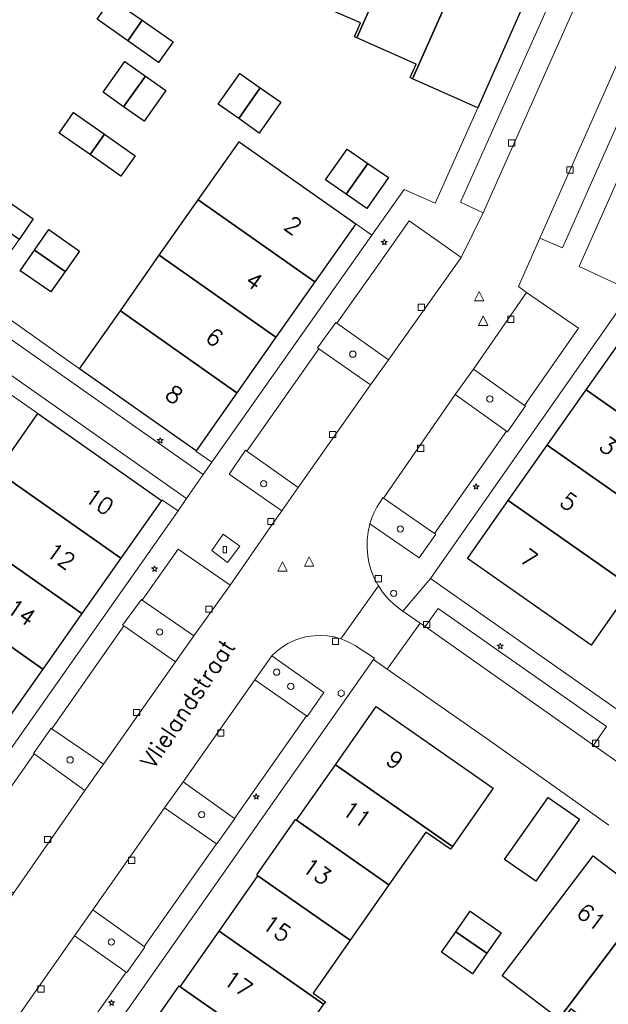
# Model space of a CAD drawing. Header units: metres. Extents: x 105376 to 107446, y 444190 to 447356.
# Tile 52 of 90: x 106820 to 106867, y 446226 to 446305. Entities that reach past the tile are written whole.
import ezdxf
from ezdxf.enums import TextEntityAlignment as Align

# ---------------------------------------------------------------- set-up
doc = ezdxf.new("R2010")
doc.units = ezdxf.units.M
doc.header["$MEASUREMENT"] = 0
for name, color, linetype, lineweight in [('begroeid terreindeel kenmerkpunt', 3, 'Continuous', 0), ('huisnummerreeks BGT', 7, 'Continuous', 0), ('onbegroeid terreindeel vlak', 5, 'Continuous', 0), ('openbare ruimte label tekst', 7, 'Continuous', 0), ('pand vlak gecombineerd BAG en BGT', 1, 'Continuous', 30), ('s_boom', 7, 'Continuous', 0), ('s_brandkraan_brandput', 7, 'Continuous', 0), ('s_container', 7, 'Continuous', 0), ('s_lantaarnpaal_lichtmast', 7, 'Continuous', 0), ('s_rioolput', 7, 'Continuous', 0), ('s_straatkolk_trottoirkolk', 7, 'Continuous', 0), ('s_verkeersbordpaal', 7, 'Continuous', 0), ('vlak afvalcontainer', 7, 'Continuous', 0), ('wegdeel vlak', 2, 'Continuous', 0)]:
    doc.layers.add(name, color=color, linetype=linetype, lineweight=lineweight)
doc.styles.get("Standard").update_dxf_attribs({"font": 'romans.shx'})

msp = doc.modelspace()

# ---------------------------------------------------------------- linework, layer by layer
at = {"layer": 'begroeid terreindeel kenmerkpunt', "flags": 128}
for points in [[(106834.406, 446270.542), (106834.387, 446270.515), (106835.654, 446269.625), (106834.963, 446268.647), (106817.591, 446280.86), (106818.28, 446281.904), (106825.112, 446277.083)], [(106834.406, 446270.542), (106834.387, 446270.515), (106835.654, 446269.625), (106834.963, 446268.647), (106817.591, 446280.86), (106818.28, 446281.904), (106825.112, 446277.083)], [(106845.544, 446280.779), (106845.635, 446280.71), (106849.743, 446277.801), (106848.325, 446275.791), (106844.203, 446278.679), (106844.102, 446278.742)], [(106845.544, 446280.779), (106845.635, 446280.71), (106849.743, 446277.801), (106848.325, 446275.791), (106844.203, 446278.679), (106844.102, 446278.742)], [(106821.788, 446273.508), (106815.748, 446277.74), (106816.546, 446278.728), (106833.657, 446266.722), (106832.97, 446265.745), (106831.69, 446266.638), (106831.647, 446266.576)], [(106821.788, 446273.508), (106815.748, 446277.74), (106816.546, 446278.728), (106833.657, 446266.722), (106832.97, 446265.745), (106831.69, 446266.638), (106831.647, 446266.576)], [(106855.053, 446275.015), (106856.514, 446277.036), (106860.585, 446274.144), (106860.68, 446274.129), (106859.243, 446272.05), (106859.153, 446272.116)], [(106855.053, 446275.015), (106856.514, 446277.036), (106860.585, 446274.144), (106860.68, 446274.129), (106859.243, 446272.05), (106859.153, 446272.116)], [(106838.455, 446270.515), (106842.557, 446267.606), (106841.245, 446265.749), (106837.057, 446268.668), (106838.359, 446270.575)], [(106838.455, 446270.515), (106842.557, 446267.606), (106841.245, 446265.749), (106837.057, 446268.668), (106838.359, 446270.575)], [(106852.188, 446261.991), (106848.27, 446264.723), (106848.416, 446265.177), (106848.596, 446265.618), (106848.81, 446266.044), (106849.309, 446266.793), (106849.364, 446266.755), (106853.409, 446263.949), (106853.514, 446263.875)], [(106852.188, 446261.991), (106848.27, 446264.723), (106848.416, 446265.177), (106848.596, 446265.618), (106848.81, 446266.044), (106849.309, 446266.793), (106849.364, 446266.755), (106853.409, 446263.949), (106853.514, 446263.875)], [(106830.047, 446258.669), (106830.12, 446258.636), (106834.231, 446255.779), (106832.759, 446253.699), (106828.646, 446256.572), (106828.555, 446256.636)], [(106830.047, 446258.669), (106830.12, 446258.636), (106834.231, 446255.779), (106832.759, 446253.699), (106828.646, 446256.572), (106828.555, 446256.636)], [(106840.443, 446254.185), (106844.596, 446251.248), (106843.269, 446249.356), (106843.201, 446249.398), (106839.094, 446252.266)], [(106840.443, 446254.185), (106844.596, 446251.248), (106843.269, 446249.356), (106843.201, 446249.398), (106839.094, 446252.266)], [(106825.539, 446243.434), (106821.5, 446246.367), (106821.441, 446246.404), (106822.851, 446248.411), (106822.9, 446248.372), (106825.825, 446246.369), (106827.038, 446245.538)], [(106825.539, 446243.434), (106821.5, 446246.367), (106821.441, 446246.404), (106822.851, 446248.411), (106822.9, 446248.372), (106825.825, 446246.369), (106827.038, 446245.538)], [(106833.375, 446244.132), (106837.47, 446241.217), (106837.502, 446241.195), (106836.074, 446239.176), (106836.042, 446239.194), (106831.897, 446242.057)], [(106833.375, 446244.132), (106837.47, 446241.217), (106837.502, 446241.195), (106836.074, 446239.176), (106836.042, 446239.194), (106831.897, 446242.057)], [(106824.704, 446231.842), (106826.19, 446233.912), (106830.27, 446230.992), (106830.319, 446230.957), (106828.889, 446228.924), (106828.841, 446228.957)], [(106824.704, 446231.842), (106826.19, 446233.912), (106830.27, 446230.992), (106830.319, 446230.957), (106828.889, 446228.924), (106828.841, 446228.957)]]:
    msp.add_lwpolyline(points, close=True, dxfattribs=at)
at = {"layer": 'onbegroeid terreindeel vlak', "flags": 128}
for points in [[(106842.986, 446306.669), (106847.52, 446304.66), (106847.035, 446303.568), (106847.212, 446303.489), (106851.956, 446301.383), (106851.473, 446300.301), (106851.666, 446300.215), (106856.858, 446297.897), (106853.463, 446290.284), (106851.011, 446291.383), (106848.429, 446287.725), (106847.139, 446288.633), (106837.845, 446295.174), (106834.587, 446290.545), (106831.479, 446286.129), (106828.371, 446281.713), (106825.112, 446277.083), (106818.28, 446281.904)], [(106868.275, 446283.701), (106864.953, 446285.225), (106868.779, 446293.843)], [(106871.274, 446247.584), (106853.099, 446260.352), (106869.164, 446283.313)], [(106815.748, 446277.74), (106821.788, 446273.508), (106818.548, 446268.893)], [(106868.218, 446174.852), (106855.021, 446187.96), (106840.124, 446202.787), (106824.194, 446218.612), (106823.954, 446218.85), (106824.686, 446219.893), (106848.552, 446253.899), (106849.646, 446253.107), (106857.801, 446247.417), (106867.306, 446240.665)], [(106841.622, 446222.172), (106844.571, 446226.388), (106844.716, 446226.596), (106843.748, 446227.282), (106846.69, 446231.495), (106849.782, 446235.922), (106852.718, 446240.125), (106854.683, 446238.75), (106854.839, 446238.973), (106858.094, 446243.616), (106848.77, 446250.14), (106845.521, 446245.493), (106842.427, 446241.069), (106842.337, 446241.132), (106839.242, 446236.707), (106839.332, 446236.644), (106836.238, 446232.219), (106833.143, 446227.794), (106833.053, 446227.857), (106829.958, 446223.433)], [(106870.569, 446234.789), (106866.054, 446238.219), (106858.81, 446228.665), (106863.329, 446225.24), (106863.545, 446225.076), (106864.273, 446226.036), (106868.355, 446222.932)]]:
    msp.add_lwpolyline(points, dxfattribs=at)
for points in [[(106828.97, 446303.236), (106831.425, 446301.513), (106832.574, 446303.15), (106830.118, 446304.873), (106827.663, 446306.597), (106826.514, 446304.959)], [(106828.739, 446301.585), (106827, 446299.132), (106828.635, 446297.981), (106830.269, 446296.83), (106831.998, 446299.277), (106830.369, 446300.43)], [(106839.53, 446299.485), (106837.893, 446300.634), (106836.17, 446298.178), (106837.807, 446297.029), (106839.444, 446295.88), (106841.167, 446298.336)], [(106827.106, 446295.788), (106824.641, 446297.519), (106823.504, 446295.881), (106825.961, 446294.159), (106828.418, 446292.436), (106829.547, 446294.073)], [(106848.1, 446293.466), (106846.458, 446294.608), (106844.728, 446292.156), (106846.371, 446291.015), (106848.013, 446289.874), (106849.742, 446292.325)], [(106817.835, 446289.121), (106816.682, 446287.488), (106819.16, 446285.763), (106820.302, 446287.403), (106821.432, 446289.027), (106818.987, 446290.754)], [(106823.967, 446284.83), (106825.119, 446286.462), (106822.681, 446288.186), (106821.538, 446286.544), (106820.395, 446284.903), (106822.825, 446283.211)], [(106840.773, 446279.588), (106843.881, 446284.003), (106847.139, 446288.633), (106848.429, 446287.725), (106835.654, 446269.625), (106834.387, 446270.515), (106834.406, 446270.542), (106837.664, 446275.172)], [(106840.773, 446279.588), (106843.881, 446284.003), (106847.139, 446288.633), (106848.429, 446287.725), (106835.654, 446269.625), (106834.387, 446270.515), (106834.406, 446270.542), (106837.664, 446275.172)], [(106872.245, 446264.067), (106875.348, 446268.485), (106875.499, 446268.7), (106874.518, 446269.399), (106877.619, 446273.811), (106868.765, 446280.034), (106865.51, 446275.408), (106862.403, 446270.992), (106859.295, 446266.576), (106856.04, 446261.95), (106865.899, 446255.032), (106869.141, 446259.648)], [(106819.087, 446248.711), (106822.192, 446253.129), (106825.298, 446257.546), (106828.404, 446261.964), (106831.647, 446266.576), (106831.69, 446266.638), (106832.97, 446265.745), (106809.855, 446232.884), (106802.097, 446240.555), (106809.632, 446235.264), (106812.875, 446239.876), (106815.981, 446244.294)], [(106819.087, 446248.711), (106822.192, 446253.129), (106825.298, 446257.546), (106828.404, 446261.964), (106831.647, 446266.576), (106831.69, 446266.638), (106832.97, 446265.745), (106809.855, 446232.884), (106802.097, 446240.555), (106809.632, 446235.264), (106812.875, 446239.876), (106815.981, 446244.294)], [(106859.008, 446237.937), (106861.485, 446236.201), (106864.97, 446241.166), (106862.48, 446242.881)], [(106858.725, 446232.096), (106856.263, 446233.816), (106855.12, 446232.179), (106853.976, 446230.542), (106856.435, 446228.817), (106857.582, 446230.459)]]:
    msp.add_lwpolyline(points, close=True, dxfattribs=at)
at = {"layer": 'pand vlak gecombineerd BAG en BGT', "flags": 128}
for points in [[(106847.212, 446303.489), (106847.035, 446303.568), (106847.52, 446304.66), (106842.986, 446306.669), (106842.509, 446305.587), (106842.28, 446305.688), (106847.142, 446316.639), (106851.848, 446314.55), (106851.988, 446314.83), (106852.191, 446314.74)], [(106847.212, 446303.489), (106847.035, 446303.568), (106847.52, 446304.66), (106842.986, 446306.669), (106842.509, 446305.587), (106842.28, 446305.688), (106847.142, 446316.639), (106851.848, 446314.55), (106851.988, 446314.83), (106852.191, 446314.74)], [(106852.191, 446314.74), (106857.127, 446312.556), (106851.666, 446300.215), (106851.473, 446300.301), (106851.956, 446301.383), (106847.212, 446303.489)], [(106852.191, 446314.74), (106857.127, 446312.556), (106851.666, 446300.215), (106851.473, 446300.301), (106851.956, 446301.383), (106847.212, 446303.489)], [(106857.127, 446312.556), (106857.38, 446312.444), (106857.253, 446312.157), (106862.199, 446309.932), (106856.858, 446297.897), (106851.666, 446300.215)], [(106857.127, 446312.556), (106857.38, 446312.444), (106857.253, 446312.157), (106862.199, 446309.932), (106856.858, 446297.897), (106851.666, 446300.215)], [(106830.118, 446304.873), (106828.97, 446303.236), (106826.514, 446304.959), (106827.663, 446306.597)], [(106830.118, 446304.873), (106828.97, 446303.236), (106826.514, 446304.959), (106827.663, 446306.597)], [(106828.97, 446303.236), (106830.118, 446304.873), (106832.574, 446303.15), (106831.425, 446301.513)], [(106828.97, 446303.236), (106830.118, 446304.873), (106832.574, 446303.15), (106831.425, 446301.513)], [(106830.369, 446300.43), (106828.635, 446297.981), (106827, 446299.132), (106828.739, 446301.585)], [(106830.369, 446300.43), (106828.635, 446297.981), (106827, 446299.132), (106828.739, 446301.585)], [(106837.807, 446297.029), (106836.17, 446298.178), (106837.893, 446300.634), (106839.53, 446299.485)], [(106837.807, 446297.029), (106836.17, 446298.178), (106837.893, 446300.634), (106839.53, 446299.485)], [(106830.369, 446300.43), (106831.998, 446299.277), (106830.269, 446296.83), (106828.635, 446297.981)], [(106830.369, 446300.43), (106831.998, 446299.277), (106830.269, 446296.83), (106828.635, 446297.981)], [(106839.53, 446299.485), (106841.167, 446298.336), (106839.444, 446295.88), (106837.807, 446297.029)], [(106839.53, 446299.485), (106841.167, 446298.336), (106839.444, 446295.88), (106837.807, 446297.029)], [(106827.106, 446295.788), (106825.961, 446294.159), (106823.504, 446295.881), (106824.641, 446297.519)], [(106827.106, 446295.788), (106825.961, 446294.159), (106823.504, 446295.881), (106824.641, 446297.519)], [(106825.961, 446294.159), (106827.106, 446295.788), (106829.547, 446294.073), (106828.418, 446292.436)], [(106825.961, 446294.159), (106827.106, 446295.788), (106829.547, 446294.073), (106828.418, 446292.436)], [(106834.587, 446290.545), (106837.845, 446295.174), (106847.139, 446288.633), (106843.881, 446284.003)], [(106834.587, 446290.545), (106837.845, 446295.174), (106847.139, 446288.633), (106843.881, 446284.003)], [(106848.1, 446293.466), (106846.371, 446291.015), (106844.728, 446292.156), (106846.458, 446294.608)], [(106848.1, 446293.466), (106846.371, 446291.015), (106844.728, 446292.156), (106846.458, 446294.608)], [(106846.371, 446291.015), (106848.1, 446293.466), (106849.742, 446292.325), (106848.013, 446289.874)], [(106846.371, 446291.015), (106848.1, 446293.466), (106849.742, 446292.325), (106848.013, 446289.874)], [(106821.432, 446289.027), (106820.302, 446287.403), (106817.835, 446289.121), (106818.987, 446290.754)], [(106821.432, 446289.027), (106820.302, 446287.403), (106817.835, 446289.121), (106818.987, 446290.754)], [(106834.587, 446290.545), (106843.881, 446284.003), (106840.773, 446279.588), (106831.479, 446286.129)], [(106834.587, 446290.545), (106843.881, 446284.003), (106840.773, 446279.588), (106831.479, 446286.129)], [(106822.681, 446288.186), (106825.119, 446286.462), (106823.967, 446284.83), (106821.538, 446286.544)], [(106822.681, 446288.186), (106825.119, 446286.462), (106823.967, 446284.83), (106821.538, 446286.544)], [(106822.825, 446283.211), (106820.395, 446284.903), (106821.538, 446286.544), (106823.967, 446284.83)], [(106822.825, 446283.211), (106820.395, 446284.903), (106821.538, 446286.544), (106823.967, 446284.83)], [(106828.371, 446281.713), (106831.479, 446286.129), (106840.773, 446279.588), (106837.664, 446275.172)], [(106828.371, 446281.713), (106831.479, 446286.129), (106840.773, 446279.588), (106837.664, 446275.172)], [(106837.664, 446275.172), (106834.406, 446270.542), (106825.112, 446277.083), (106828.371, 446281.713)], [(106837.664, 446275.172), (106834.406, 446270.542), (106825.112, 446277.083), (106828.371, 446281.713)], [(106868.765, 446280.034), (106877.619, 446273.811), (106874.518, 446269.399), (106875.499, 446268.7), (106875.348, 446268.485), (106865.51, 446275.408)], [(106868.765, 446280.034), (106877.619, 446273.811), (106874.518, 446269.399), (106875.499, 446268.7), (106875.348, 446268.485), (106865.51, 446275.408)], [(106862.403, 446270.992), (106865.51, 446275.408), (106875.348, 446268.485), (106872.245, 446264.067)], [(106862.403, 446270.992), (106865.51, 446275.408), (106875.348, 446268.485), (106872.245, 446264.067)], [(106828.404, 446261.964), (106818.548, 446268.893), (106821.788, 446273.508), (106831.647, 446266.576)], [(106828.404, 446261.964), (106818.548, 446268.893), (106821.788, 446273.508), (106831.647, 446266.576)], [(106872.245, 446264.067), (106869.141, 446259.648), (106859.295, 446266.576), (106862.403, 446270.992)], [(106872.245, 446264.067), (106869.141, 446259.648), (106859.295, 446266.576), (106862.403, 446270.992)], [(106815.451, 446264.47), (106818.548, 446268.893), (106828.404, 446261.964), (106825.298, 446257.546)], [(106815.451, 446264.47), (106818.548, 446268.893), (106828.404, 446261.964), (106825.298, 446257.546)], [(106859.295, 446266.576), (106869.141, 446259.648), (106865.899, 446255.032), (106856.04, 446261.95)], [(106859.295, 446266.576), (106869.141, 446259.648), (106865.899, 446255.032), (106856.04, 446261.95)], [(106815.451, 446264.47), (106825.298, 446257.546), (106822.192, 446253.129), (106812.347, 446260.051)], [(106815.451, 446264.47), (106825.298, 446257.546), (106822.192, 446253.129), (106812.347, 446260.051)], [(106822.192, 446253.129), (106819.087, 446248.711), (106809.243, 446255.632), (106812.347, 446260.051)], [(106822.192, 446253.129), (106819.087, 446248.711), (106809.243, 446255.632), (106812.347, 446260.051)], [(106845.521, 446245.493), (106848.77, 446250.14), (106858.094, 446243.616), (106854.839, 446238.973)], [(106845.521, 446245.493), (106848.77, 446250.14), (106858.094, 446243.616), (106854.839, 446238.973)], [(106854.839, 446238.973), (106854.683, 446238.75), (106852.718, 446240.125), (106849.782, 446235.922), (106842.427, 446241.069), (106845.521, 446245.493)], [(106854.839, 446238.973), (106854.683, 446238.75), (106852.718, 446240.125), (106849.782, 446235.922), (106842.427, 446241.069), (106845.521, 446245.493)], [(106859.008, 446237.937), (106862.48, 446242.881), (106864.97, 446241.166), (106861.485, 446236.201)], [(106859.008, 446237.937), (106862.48, 446242.881), (106864.97, 446241.166), (106861.485, 446236.201)], [(106839.332, 446236.644), (106839.242, 446236.707), (106842.337, 446241.132), (106842.427, 446241.069), (106849.782, 446235.922), (106846.69, 446231.495)], [(106839.332, 446236.644), (106839.242, 446236.707), (106842.337, 446241.132), (106842.427, 446241.069), (106849.782, 446235.922), (106846.69, 446231.495)], [(106870.569, 446234.789), (106863.329, 446225.24), (106858.81, 446228.665), (106866.054, 446238.219)], [(106870.569, 446234.789), (106863.329, 446225.24), (106858.81, 446228.665), (106866.054, 446238.219)], [(106846.69, 446231.495), (106843.748, 446227.282), (106844.716, 446226.596), (106844.571, 446226.388), (106836.238, 446232.219), (106839.332, 446236.644)], [(106846.69, 446231.495), (106843.748, 446227.282), (106844.716, 446226.596), (106844.571, 446226.388), (106836.238, 446232.219), (106839.332, 446236.644)], [(106863.329, 446225.24), (106870.569, 446234.789), (106874.869, 446231.523), (106868.355, 446222.932), (106864.273, 446226.036), (106863.545, 446225.076)], [(106863.329, 446225.24), (106870.569, 446234.789), (106874.869, 446231.523), (106868.355, 446222.932), (106864.273, 446226.036), (106863.545, 446225.076)], [(106855.12, 446232.179), (106856.263, 446233.816), (106858.725, 446232.096), (106857.582, 446230.459)], [(106855.12, 446232.179), (106856.263, 446233.816), (106858.725, 446232.096), (106857.582, 446230.459)], [(106844.571, 446226.388), (106841.622, 446222.172), (106842.606, 446221.49), (106842.457, 446221.277), (106833.143, 446227.794), (106836.238, 446232.219)], [(106844.571, 446226.388), (106841.622, 446222.172), (106842.606, 446221.49), (106842.457, 446221.277), (106833.143, 446227.794), (106836.238, 446232.219)], [(106857.582, 446230.459), (106856.435, 446228.817), (106853.976, 446230.542), (106855.12, 446232.179)], [(106857.582, 446230.459), (106856.435, 446228.817), (106853.976, 446230.542), (106855.12, 446232.179)], [(106839.361, 446216.853), (106830.049, 446223.37), (106829.958, 446223.433), (106833.053, 446227.857), (106833.143, 446227.794), (106842.457, 446221.277)], [(106839.361, 446216.853), (106830.049, 446223.37), (106829.958, 446223.433), (106833.053, 446227.857), (106833.143, 446227.794), (106842.457, 446221.277)]]:
    msp.add_lwpolyline(points, close=True, dxfattribs=at)
at = {"layer": 's_boom', "color": 251, "linetype": 'Continuous', "lineweight": 0, "flags": 128}
for points in [[(106846.657, 446278.244, 1), (106847.157, 446278.244, 1)], [(106857.579, 446274.667, 1), (106858.079, 446274.667, 1)], [(106839.555, 446267.914, 1), (106840.055, 446267.914, 1)], [(106850.447, 446264.307, 1), (106850.947, 446264.307, 1)], [(106831.26, 446256.079, 1), (106831.76, 446256.079, 1)], [(106841.71, 446251.741, 1), (106842.21, 446251.741, 1)], [(106824.118, 446245.883, 1), (106824.618, 446245.883, 1)], [(106834.607, 446241.517, 1), (106835.107, 446241.517, 1)], [(106827.406, 446231.362, 1), (106827.906, 446231.362, 1)]]:
    msp.add_lwpolyline(points, format="xyb", close=True, dxfattribs=at)
at = {"layer": 's_brandkraan_brandput', "color": 7, "linetype": 'Continuous', "lineweight": 0, "flags": 128}
msp.add_lwpolyline([(106845.73, 446251.334), (106845.73, 446251.059), (106845.968, 446250.922), (106846.206, 446251.059), (106846.206, 446251.334), (106845.968, 446251.472)], close=True, dxfattribs=at)
at = {"layer": 's_container', "color": 7, "linetype": 'Continuous', "lineweight": 0, "flags": 128}
msp.add_lwpolyline([(106836.578, 446262.909), (106836.828, 446262.909), (106836.828, 446262.409), (106836.578, 446262.409)], close=True, dxfattribs=at)
at = {"layer": 's_lantaarnpaal_lichtmast', "color": 7, "linetype": 'Continuous', "lineweight": 0, "flags": 128}
for points in [[(106849.359, 446287.24), (106849.177, 446287.24), (106849.324, 446287.133), (106849.268, 446286.961), (106849.415, 446287.067), (106849.562, 446286.961), (106849.506, 446287.133), (106849.653, 446287.24), (106849.471, 446287.24), (106849.415, 446287.413)], [(106831.493, 446271.433), (106831.311, 446271.433), (106831.458, 446271.326), (106831.402, 446271.154), (106831.549, 446271.26), (106831.696, 446271.154), (106831.64, 446271.326), (106831.787, 446271.433), (106831.605, 446271.433), (106831.549, 446271.606)], [(106856.673, 446267.749), (106856.491, 446267.749), (106856.638, 446267.642), (106856.582, 446267.47), (106856.729, 446267.576), (106856.876, 446267.47), (106856.82, 446267.642), (106856.967, 446267.749), (106856.785, 446267.749), (106856.729, 446267.922)], [(106831.048, 446261.2), (106830.866, 446261.2), (106831.013, 446261.093), (106830.957, 446260.921), (106831.104, 446261.027), (106831.251, 446260.921), (106831.195, 446261.093), (106831.342, 446261.2), (106831.16, 446261.2), (106831.104, 446261.373)], [(106858.606, 446255.03), (106858.424, 446255.03), (106858.571, 446254.923), (106858.515, 446254.751), (106858.662, 446254.857), (106858.809, 446254.751), (106858.753, 446254.923), (106858.9, 446255.03), (106858.718, 446255.03), (106858.662, 446255.203)], [(106839.151, 446243.023), (106838.969, 446243.023), (106839.116, 446242.916), (106839.06, 446242.744), (106839.207, 446242.85), (106839.354, 446242.744), (106839.298, 446242.916), (106839.445, 446243.023), (106839.263, 446243.023), (106839.207, 446243.196)], [(106827.613, 446226.578), (106827.431, 446226.578), (106827.578, 446226.471), (106827.522, 446226.299), (106827.669, 446226.405), (106827.816, 446226.299), (106827.76, 446226.471), (106827.907, 446226.578), (106827.725, 446226.578), (106827.669, 446226.751)]]:
    msp.add_lwpolyline(points, close=True, dxfattribs=at)
at = {"layer": 's_rioolput', "color": 7, "linetype": 'Continuous', "lineweight": 0, "flags": 128}
for points in [[(106856.598, 446282.499), (106857.348, 446282.499), (106856.973, 446283.249)], [(106856.917, 446280.539), (106857.667, 446280.539), (106857.292, 446281.289)], [(106840.934, 446260.936), (106841.684, 446260.936), (106841.309, 446261.686)], [(106843.055, 446261.332), (106843.805, 446261.332), (106843.43, 446262.082)]]:
    msp.add_lwpolyline(points, close=True, dxfattribs=at)
at = {"layer": 's_straatkolk_trottoirkolk', "color": 7, "linetype": 'Continuous', "lineweight": 0, "flags": 128}
for points in [[(106859.318, 446295.34), (106859.818, 446295.34), (106859.818, 446294.84), (106859.318, 446294.84)], [(106863.973, 446293.194), (106864.473, 446293.194), (106864.473, 446292.694), (106863.973, 446292.694)], [(106852.124, 446282.236), (106852.624, 446282.236), (106852.624, 446281.736), (106852.124, 446281.736)], [(106859.253, 446281.265), (106859.753, 446281.265), (106859.753, 446280.765), (106859.253, 446280.765)], [(106845.053, 446272.088), (106845.553, 446272.088), (106845.553, 446271.588), (106845.053, 446271.588)], [(106852.061, 446270.992), (106852.561, 446270.992), (106852.561, 446270.492), (106852.061, 446270.492)], [(106840.12, 446265.145), (106840.62, 446265.145), (106840.62, 446264.645), (106840.12, 446264.645)], [(106848.696, 446260.598), (106849.196, 446260.598), (106849.196, 446260.098), (106848.696, 446260.098)], [(106835.2, 446258.155), (106835.7, 446258.155), (106835.7, 446257.655), (106835.2, 446257.655)], [(106852.539, 446256.934), (106853.039, 446256.934), (106853.039, 446256.434), (106852.539, 446256.434)], [(106845.274, 446255.593), (106845.774, 446255.593), (106845.774, 446255.093), (106845.274, 446255.093)], [(106829.428, 446249.915), (106829.928, 446249.915), (106829.928, 446249.415), (106829.428, 446249.415)], [(106836.132, 446248.288), (106836.632, 446248.288), (106836.632, 446247.788), (106836.132, 446247.788)], [(106866.014, 446247.453), (106866.514, 446247.453), (106866.514, 446246.953), (106866.014, 446246.953)], [(106822.319, 446239.784), (106822.819, 446239.784), (106822.819, 446239.284), (106822.319, 446239.284)], [(106829.02, 446238.131), (106829.52, 446238.131), (106829.52, 446237.631), (106829.02, 446237.631)], [(106821.804, 446227.849), (106822.304, 446227.849), (106822.304, 446227.349), (106821.804, 446227.349)]]:
    msp.add_lwpolyline(points, close=True, dxfattribs=at)
at = {"layer": 's_verkeersbordpaal', "color": 7, "linetype": 'Continuous', "lineweight": 0, "flags": 128}
for points in [[(106849.91, 446259.166, 1), (106850.41, 446259.166, 1)], [(106840.576, 446252.882, 1), (106841.076, 446252.882, 1)]]:
    msp.add_lwpolyline(points, format="xyb", close=True, dxfattribs=at)
at = {"layer": 'vlak afvalcontainer', "flags": 128}
msp.add_lwpolyline([(106837.898, 446262.94), (106836.906, 446261.638), (106835.676, 446262.585), (106836.563, 446263.887)], close=True, dxfattribs=at)
msp.add_lwpolyline([(106837.898, 446262.94), (106836.906, 446261.638), (106835.676, 446262.585), (106836.563, 446263.887)], close=True, dxfattribs=at)
at = {"layer": 'wegdeel vlak', "flags": 128}
for points in [[(106809.855, 446232.884), (106832.97, 446265.745), (106833.657, 446266.722), (106834.963, 446268.647), (106835.654, 446269.625), (106848.429, 446287.725), (106851.011, 446291.383), (106853.463, 446290.284), (106856.858, 446297.897), (106862.199, 446309.932)], [(106809.855, 446232.884), (106832.97, 446265.745), (106833.657, 446266.722), (106834.963, 446268.647), (106835.654, 446269.625), (106848.429, 446287.725), (106851.011, 446291.383), (106853.463, 446290.284), (106856.858, 446297.897), (106862.199, 446309.932)], [(106820.173, 446225.385), (106815.306, 446228.821), (106815.52, 446229.11), (106818.407, 446233.183), (106819.842, 446235.239), (106825.539, 446243.434), (106827.038, 446245.538), (106832.759, 446253.699), (106834.231, 446255.779), (106837.131, 446259.829), (106840.537, 446264.738), (106841.245, 446265.749), (106842.557, 446267.606), (106848.325, 446275.791), (106849.743, 446277.801), (106855.547, 446285.959), (106857.308, 446289.531), (106864.47, 446305.652), (106865.083, 446306.968), (106869.562, 446304.974)], [(106820.173, 446225.385), (106815.306, 446228.821), (106815.52, 446229.11), (106818.407, 446233.183), (106819.842, 446235.239), (106825.539, 446243.434), (106827.038, 446245.538), (106832.759, 446253.699), (106834.231, 446255.779), (106837.131, 446259.829), (106840.537, 446264.738), (106841.245, 446265.749), (106842.557, 446267.606), (106848.325, 446275.791), (106849.743, 446277.801), (106855.547, 446285.959), (106857.308, 446289.531), (106864.47, 446305.652), (106865.083, 446306.968), (106869.562, 446304.974)], [(106862.654, 446306.434), (106855.499, 446290.367), (106857.308, 446289.531), (106855.547, 446285.959), (106854.358, 446286.802), (106851.393, 446288.89), (106848.765, 446285.129), (106845.635, 446280.71), (106845.544, 446280.779), (106844.102, 446278.742), (106844.203, 446278.679), (106838.455, 446270.515), (106838.359, 446270.575), (106837.057, 446268.668), (106841.245, 446265.749), (106840.537, 446264.738), (106837.131, 446259.829), (106832.994, 446262.693), (106830.12, 446258.636), (106830.047, 446258.669), (106828.555, 446256.636), (106828.646, 446256.572), (106822.9, 446248.372), (106822.851, 446248.411), (106821.441, 446246.404), (106821.5, 446246.367), (106815.727, 446238.151)], [(106862.654, 446306.434), (106855.499, 446290.367), (106857.308, 446289.531), (106855.547, 446285.959), (106854.358, 446286.802), (106851.393, 446288.89), (106848.765, 446285.129), (106845.635, 446280.71), (106845.544, 446280.779), (106844.102, 446278.742), (106844.203, 446278.679), (106838.455, 446270.515), (106838.359, 446270.575), (106837.057, 446268.668), (106841.245, 446265.749), (106840.537, 446264.738), (106837.131, 446259.829), (106832.994, 446262.693), (106830.12, 446258.636), (106830.047, 446258.669), (106828.555, 446256.636), (106828.646, 446256.572), (106822.9, 446248.372), (106822.851, 446248.411), (106821.441, 446246.404), (106821.5, 446246.367), (106815.727, 446238.151)], [(106868.989, 446303.68), (106861.803, 446287.492), (106860.102, 446283.642), (106860.74, 446283.161), (106856.514, 446277.036), (106855.053, 446275.015), (106849.364, 446266.755), (106849.309, 446266.793), (106848.81, 446266.044), (106848.596, 446265.618), (106848.416, 446265.177), (106848.27, 446264.723), (106848.125, 446264.086), (106848.048, 446263.437), (106848.039, 446262.784), (106848.098, 446262.133), (106848.219, 446261.513), (106848.401, 446260.908), (106848.643, 446260.324), (106848.943, 446259.768), (106845.941, 446255.542), (106845.418, 446255.686), (106844.883, 446255.776), (106844.341, 446255.811), (106843.799, 446255.791), (106843.261, 446255.715), (106842.734, 446255.585), (106842.223, 446255.402), (106841.734, 446255.168), (106841.271, 446254.885), (106840.839, 446254.556), (106840.443, 446254.185), (106839.094, 446252.266), (106833.375, 446244.132), (106831.897, 446242.057), (106826.19, 446233.912), (106824.704, 446231.842), (106820.406, 446225.71)], [(106868.989, 446303.68), (106861.803, 446287.492), (106860.102, 446283.642), (106860.74, 446283.161), (106856.514, 446277.036), (106855.053, 446275.015), (106849.364, 446266.755), (106849.309, 446266.793), (106848.81, 446266.044), (106848.596, 446265.618), (106848.416, 446265.177), (106848.27, 446264.723), (106848.125, 446264.086), (106848.048, 446263.437), (106848.039, 446262.784), (106848.098, 446262.133), (106848.219, 446261.513), (106848.401, 446260.908), (106848.643, 446260.324), (106848.943, 446259.768), (106845.941, 446255.542), (106845.418, 446255.686), (106844.883, 446255.776), (106844.341, 446255.811), (106843.799, 446255.791), (106843.261, 446255.715), (106842.734, 446255.585), (106842.223, 446255.402), (106841.734, 446255.168), (106841.271, 446254.885), (106840.839, 446254.556), (106840.443, 446254.185), (106839.094, 446252.266), (106833.375, 446244.132), (106831.897, 446242.057), (106826.19, 446233.912), (106824.704, 446231.842), (106820.406, 446225.71)], [(106869.164, 446283.313), (106853.099, 446260.352), (106850.901, 446257.75), (106850.707, 446257.881), (106850.195, 446258.282), (106849.727, 446258.733), (106849.308, 446259.23), (106848.943, 446259.768), (106848.643, 446260.324), (106848.401, 446260.908), (106848.219, 446261.513), (106848.098, 446262.133), (106848.039, 446262.784), (106848.048, 446263.437), (106848.125, 446264.086), (106848.27, 446264.723), (106852.188, 446261.991), (106853.514, 446263.875), (106853.409, 446263.949), (106859.153, 446272.116), (106859.243, 446272.05), (106860.68, 446274.129), (106860.585, 446274.144), (106864.896, 446280.319), (106860.74, 446283.161), (106860.102, 446283.642), (106861.803, 446287.492), (106863.63, 446286.713), (106870.786, 446302.898)], [(106869.164, 446283.313), (106853.099, 446260.352), (106850.901, 446257.75), (106850.707, 446257.881), (106850.195, 446258.282), (106849.727, 446258.733), (106849.308, 446259.23), (106848.943, 446259.768), (106848.643, 446260.324), (106848.401, 446260.908), (106848.219, 446261.513), (106848.098, 446262.133), (106848.039, 446262.784), (106848.048, 446263.437), (106848.125, 446264.086), (106848.27, 446264.723), (106852.188, 446261.991), (106853.514, 446263.875), (106853.409, 446263.949), (106859.153, 446272.116), (106859.243, 446272.05), (106860.68, 446274.129), (106860.585, 446274.144), (106864.896, 446280.319), (106860.74, 446283.161), (106860.102, 446283.642), (106861.803, 446287.492), (106863.63, 446286.713), (106870.786, 446302.898)], [(106868.779, 446293.843), (106864.953, 446285.225), (106868.275, 446283.701)], [(106868.779, 446293.843), (106864.953, 446285.225), (106868.275, 446283.701)], [(106869.558, 446244.64), (106866.097, 446247.054), (106867.116, 446248.536), (106853.698, 446257.971), (106852.682, 446256.514), (106852.287, 446256.781), (106850.901, 446257.75), (106853.099, 446260.352), (106871.274, 446247.584)], [(106869.558, 446244.64), (106866.097, 446247.054), (106867.116, 446248.536), (106853.698, 446257.971), (106852.682, 446256.514), (106852.287, 446256.781), (106850.901, 446257.75), (106853.099, 446260.352), (106871.274, 446247.584)], [(106867.306, 446240.665), (106857.801, 446247.417), (106849.646, 446253.107), (106852.287, 446256.781), (106852.682, 446256.514), (106866.097, 446247.054), (106869.558, 446244.64)], [(106867.306, 446240.665), (106857.801, 446247.417), (106849.646, 446253.107), (106852.287, 446256.781), (106852.682, 446256.514), (106866.097, 446247.054), (106869.558, 446244.64)], [(106824.507, 446222.825), (106828.841, 446228.957), (106828.889, 446228.924), (106830.319, 446230.957), (106830.27, 446230.992), (106836.042, 446239.194), (106836.074, 446239.176), (106837.502, 446241.195), (106837.47, 446241.217), (106843.201, 446249.398), (106843.269, 446249.356), (106844.596, 446251.248), (106840.443, 446254.185), (106840.839, 446254.556), (106841.271, 446254.885), (106841.734, 446255.168), (106842.223, 446255.402), (106842.734, 446255.585), (106843.261, 446255.715), (106843.799, 446255.791), (106844.341, 446255.811), (106844.883, 446255.776), (106845.418, 446255.686), (106845.941, 446255.542), (106846.352, 446255.387), (106846.748, 446255.199), (106847.127, 446254.978), (106848.626, 446253.995), (106848.552, 446253.899), (106824.686, 446219.893)], [(106824.507, 446222.825), (106828.841, 446228.957), (106828.889, 446228.924), (106830.319, 446230.957), (106830.27, 446230.992), (106836.042, 446239.194), (106836.074, 446239.176), (106837.502, 446241.195), (106837.47, 446241.217), (106843.201, 446249.398), (106843.269, 446249.356), (106844.596, 446251.248), (106840.443, 446254.185), (106840.839, 446254.556), (106841.271, 446254.885), (106841.734, 446255.168), (106842.223, 446255.402), (106842.734, 446255.585), (106843.261, 446255.715), (106843.799, 446255.791), (106844.341, 446255.811), (106844.883, 446255.776), (106845.418, 446255.686), (106845.941, 446255.542), (106846.352, 446255.387), (106846.748, 446255.199), (106847.127, 446254.978), (106848.626, 446253.995), (106848.552, 446253.899), (106824.686, 446219.893)]]:
    msp.add_lwpolyline(points, dxfattribs=at)
for points in [[(106857.308, 446289.531), (106855.499, 446290.367), (106862.654, 446306.434), (106864.47, 446305.652)], [(106857.308, 446289.531), (106855.499, 446290.367), (106862.654, 446306.434), (106864.47, 446305.652)], [(106868.989, 446303.68), (106870.786, 446302.898), (106863.63, 446286.713), (106861.803, 446287.492)], [(106868.989, 446303.68), (106870.786, 446302.898), (106863.63, 446286.713), (106861.803, 446287.492)], [(106815.748, 446277.74), (106814.498, 446278.606), (106815.216, 446279.632), (106796.406, 446292.917), (106797.763, 446294.762), (106816.168, 446281.83), (106816.942, 446282.862), (106818.28, 446281.904), (106817.591, 446280.86), (106834.963, 446268.647), (106833.657, 446266.722), (106816.546, 446278.728)], [(106815.748, 446277.74), (106814.498, 446278.606), (106815.216, 446279.632), (106796.406, 446292.917), (106797.763, 446294.762), (106816.168, 446281.83), (106816.942, 446282.862), (106818.28, 446281.904), (106817.591, 446280.86), (106834.963, 446268.647), (106833.657, 446266.722), (106816.546, 446278.728)], [(106855.547, 446285.959), (106849.743, 446277.801), (106845.635, 446280.71), (106848.765, 446285.129), (106851.393, 446288.89), (106854.358, 446286.802)], [(106855.547, 446285.959), (106849.743, 446277.801), (106845.635, 446280.71), (106848.765, 446285.129), (106851.393, 446288.89), (106854.358, 446286.802)], [(106860.74, 446283.161), (106864.896, 446280.319), (106860.585, 446274.144), (106856.514, 446277.036)], [(106860.74, 446283.161), (106864.896, 446280.319), (106860.585, 446274.144), (106856.514, 446277.036)], [(106848.325, 446275.791), (106842.557, 446267.606), (106838.455, 446270.515), (106844.203, 446278.679)], [(106848.325, 446275.791), (106842.557, 446267.606), (106838.455, 446270.515), (106844.203, 446278.679)], [(106859.153, 446272.116), (106853.409, 446263.949), (106849.364, 446266.755), (106855.053, 446275.015)], [(106859.153, 446272.116), (106853.409, 446263.949), (106849.364, 446266.755), (106855.053, 446275.015)], [(106832.994, 446262.693), (106837.131, 446259.829), (106834.231, 446255.779), (106830.12, 446258.636)], [(106832.994, 446262.693), (106837.131, 446259.829), (106834.231, 446255.779), (106830.12, 446258.636)], [(106850.901, 446257.75), (106852.287, 446256.781), (106849.646, 446253.107), (106848.552, 446253.899), (106848.626, 446253.995), (106847.127, 446254.978), (106846.748, 446255.199), (106846.352, 446255.387), (106845.941, 446255.542), (106848.943, 446259.768), (106849.308, 446259.23), (106849.727, 446258.733), (106850.195, 446258.282), (106850.707, 446257.881)], [(106850.901, 446257.75), (106852.287, 446256.781), (106849.646, 446253.107), (106848.552, 446253.899), (106848.626, 446253.995), (106847.127, 446254.978), (106846.748, 446255.199), (106846.352, 446255.387), (106845.941, 446255.542), (106848.943, 446259.768), (106849.308, 446259.23), (106849.727, 446258.733), (106850.195, 446258.282), (106850.707, 446257.881)], [(106866.097, 446247.054), (106852.682, 446256.514), (106853.698, 446257.971), (106867.116, 446248.536)], [(106866.097, 446247.054), (106852.682, 446256.514), (106853.698, 446257.971), (106867.116, 446248.536)], [(106827.038, 446245.538), (106825.825, 446246.369), (106822.9, 446248.372), (106828.646, 446256.572), (106832.759, 446253.699)], [(106827.038, 446245.538), (106825.825, 446246.369), (106822.9, 446248.372), (106828.646, 446256.572), (106832.759, 446253.699)], [(106837.47, 446241.217), (106833.375, 446244.132), (106839.094, 446252.266), (106843.201, 446249.398)], [(106837.47, 446241.217), (106833.375, 446244.132), (106839.094, 446252.266), (106843.201, 446249.398)], [(106815.727, 446238.151), (106821.5, 446246.367), (106825.539, 446243.434), (106819.842, 446235.239)], [(106815.727, 446238.151), (106821.5, 446246.367), (106825.539, 446243.434), (106819.842, 446235.239)], [(106836.042, 446239.194), (106830.27, 446230.992), (106826.19, 446233.912), (106831.897, 446242.057)], [(106836.042, 446239.194), (106830.27, 446230.992), (106826.19, 446233.912), (106831.897, 446242.057)], [(106828.841, 446228.957), (106824.507, 446222.825), (106820.406, 446225.71), (106824.704, 446231.842)], [(106828.841, 446228.957), (106824.507, 446222.825), (106820.406, 446225.71), (106824.704, 446231.842)]]:
    msp.add_lwpolyline(points, close=True, dxfattribs=at)

# ---------------------------------------------------------------- texts
at = {"layer": 'huisnummerreeks BGT'}
for s, height, rotation, p in [('2', 1.323, 324.9, (106842.163, 446288.512)), ('4', 1.323, 324.9, (106839.045, 446284.082)), ('6', 1.323, 324.9, (106835.882, 446279.59)), ('8', 1.323, 324.9, (106832.668, 446275.023)), ('3', 1.323, 324.9, (106867.254, 446270.936)), ('10', 1.3229, 324.9, (106826.698, 446266.492)), ('5', 1.323, 324.9, (106864.124, 446266.487)), ('12', 1.3229, 324.9, (106823.631, 446262.13)), ('7', 1.323, 324.9, (106860.94, 446261.962)), ('14', 1.3229, 324.9, (106820.486, 446257.657)), ('9', 1.323, 325, (106850.259, 446245.882)), ('11', 1.3229, 325.1, (106847.22, 446241.538)), ('13', 1.3229, 325.1, (106844.041, 446236.996)), ('61', 1.3229, 322.8, (106865.92, 446233.35)), ('15', 1.3229, 325.1, (106840.855, 446232.442)), ('17', 1.3229, 325, (106837.758, 446228.016))]:
    msp.add_text(s, height=height, rotation=rotation, dxfattribs=at).set_placement(p, align=Align.MIDDLE_CENTER)
at = {"layer": 'openbare ruimte label tekst'}
msp.add_text('Vlielandstraat', height=1.32293, rotation=56.3, dxfattribs=at).set_placement((106833.734, 446250.362), align=Align.MIDDLE_CENTER)

doc.saveas('drawing.dxf')
